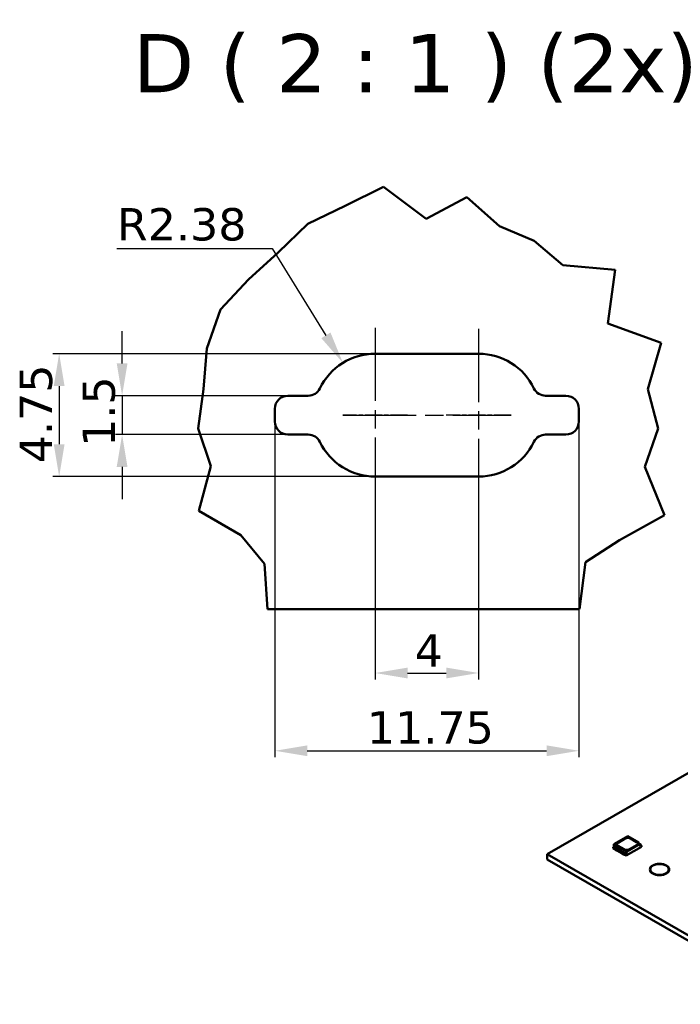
# Model space of a CAD drawing. Header units: millimetres. Extents: x 0 to 420, y 0 to 296.
# Tile 3 of 19: x 88 to 139, y 43 to 119. Entities that reach past the tile are written whole.
import ezdxf

# ---------------------------------------------------------------- set-up
doc = ezdxf.new("R2010")
doc.units = ezdxf.units.MM
doc.linetypes.add('CHAIN', pattern=[0.3543, 0.2362, -0.0295, 0.0591, -0.0295])
doc.linetypes.add('LONG_DASH_DOTTED', pattern=[0.3001, 0.2362, -0.0295, 0.0049, -0.0295])
for name, color, linetype, lineweight in [('Break Lines(ISO)', 7, 'Continuous', 50), ('Center Mark(ISO)', 7, 'LONG_DASH_DOTTED', 25), ('Centerline(ISO)', 7, 'Continuous', 25), ('Dimensions(ISO)', 7, 'Continuous', 25), ('Symbols(ISO)', 7, 'Continuous', 25), ('Visible Edges(ISO)', 7, 'Continuous', 50), ('Visible Tangent Edges(ISO)', 7, 'Continuous', 50)]:
    doc.layers.add(name, color=color, linetype=linetype, lineweight=lineweight)
doc.styles.add('Philips-dimensions', font='verdana.ttf')
doc.styles.add('Philips-tekstBigText', font='verdana.ttf')
doc.dimstyles.new('Philips-Oss', dxfattribs={"dimtxt": 2.5, "dimasz": 2.5, "dimexe": 0.5, "dimexo": 0, "dimgap": 0.5, "dimtad": 1, "dimtoh": 1, "dimrnd": 1e-08, "dimdsep": 46, "dimtxsty": 'Philips-dimensions', "dimcen": 0.09, "dimdle": 10, "dimclrd": 7, "dimclre": 7, "dimclrt": 7, "dimazin": 2, "dimtfac": 1, "dimtmove": 0, "dimatfit": 3, "dimfxl": 1, "dimtolj": 1, "dimlwd": 25, "dimlwe": 25, "dimarcsym": 0})

# ---------------------------------------------------------------- blocks, each defined once
blk = doc.blocks.new('*D46')
at = {"layer": 'Defpoints', "color": 0, "linetype": 'Continuous', "transparency": 16777216}
for p in [(113.288, 92.289), (115.782, 88.247)]:
    blk.add_point(p, dxfattribs=at)
at = {"layer": 'Dimensions(ISO)', "color": 7, "linetype": 'Continuous', "lineweight": 25, "transparency": 16777216}
for p, q in [((95.82, 101.14), (107.826, 101.14)), ((107.826, 101.14), (111.975, 94.417))]:
    blk.add_line(p, q, dxfattribs=at)
at = {"layer": 'Dimensions(ISO)', "color": 7, "linetype": 'Continuous', "transparency": 16777216}
blk.add_solid([(112.329, 94.636), (111.62, 94.198), (113.288, 92.289)], dxfattribs=at)
at = {"layer": 'Dimensions(ISO)', "color": 7, "linetype": 'Continuous', "lineweight": 25, "transparency": 16777216, "insert": (95.82, 104.255), "char_height": 2.5, "attachment_point": 1, "style": 'Philips-dimensions'}
blk.add_mtext('\\A1;R2.38', dxfattribs=at)
blk = doc.blocks.new('*D47')
at = {"layer": 'Defpoints', "color": 0, "linetype": 'Continuous', "transparency": 16777216}
for p in [(115.782, 80.997), (123.782, 80.997), (123.782, 68.31)]:
    blk.add_point(p, dxfattribs=at)
at = {"layer": 'Dimensions(ISO)', "color": 7, "linetype": 'Continuous', "lineweight": 25, "transparency": 16777216}
for p, q in [((115.782, 80.997), (115.782, 67.81)), ((123.782, 80.997), (123.782, 67.81)), ((118.282, 68.31), (121.282, 68.31))]:
    blk.add_line(p, q, dxfattribs=at)
at = {"layer": 'Dimensions(ISO)', "color": 7, "linetype": 'Continuous', "transparency": 16777216}
for points in [[(118.282, 68.727), (118.282, 67.893), (115.782, 68.31)], [(121.282, 68.727), (121.282, 67.893), (123.782, 68.31)]]:
    blk.add_solid(points, dxfattribs=at)
at = {"layer": 'Dimensions(ISO)', "color": 7, "linetype": 'Continuous', "lineweight": 25, "transparency": 16777216, "insert": (118.837, 71.31), "char_height": 2.5, "attachment_point": 1, "style": 'Philips-dimensions'}
blk.add_mtext('\\A1;4', dxfattribs=at)
blk = doc.blocks.new('*D48')
at = {"layer": 'Defpoints', "color": 0, "linetype": 'Continuous', "transparency": 16777216}
for p in [(115.782, 92.997), (91.358, 83.497), (115.782, 83.497)]:
    blk.add_point(p, dxfattribs=at)
at = {"layer": 'Dimensions(ISO)', "color": 7, "linetype": 'Continuous', "lineweight": 25, "transparency": 16777216}
for p, q in [((115.782, 92.997), (90.858, 92.997)), ((91.358, 90.497), (91.358, 85.997)), ((115.782, 83.497), (90.858, 83.497))]:
    blk.add_line(p, q, dxfattribs=at)
at = {"layer": 'Dimensions(ISO)', "color": 7, "linetype": 'Continuous', "transparency": 16777216}
for points in [[(90.941, 90.497), (91.775, 90.497), (91.358, 92.997)], [(90.941, 85.997), (91.775, 85.997), (91.358, 83.497)]]:
    blk.add_solid(points, dxfattribs=at)
at = {"layer": 'Dimensions(ISO)', "color": 7, "linetype": 'Continuous', "lineweight": 25, "transparency": 16777216, "insert": (88.306, 84.529), "char_height": 2.5, "attachment_point": 1, "rotation": 90, "style": 'Philips-dimensions'}
blk.add_mtext('\\A1;4.75', dxfattribs=at)
blk = doc.blocks.new('*D49')
at = {"layer": 'Defpoints', "color": 0, "linetype": 'Continuous', "transparency": 16777216}
for p in [(109.032, 89.747), (96.222, 86.747), (109.032, 86.747)]:
    blk.add_point(p, dxfattribs=at)
at = {"layer": 'Dimensions(ISO)', "color": 7, "linetype": 'Continuous', "lineweight": 25, "transparency": 16777216}
for p, q in [((96.222, 92.247), (96.222, 94.747)), ((109.032, 89.747), (95.722, 89.747)), ((96.222, 89.747), (96.222, 86.747)), ((109.032, 86.747), (95.722, 86.747)), ((96.222, 84.247), (96.222, 81.747))]:
    blk.add_line(p, q, dxfattribs=at)
at = {"layer": 'Dimensions(ISO)', "color": 7, "linetype": 'Continuous', "transparency": 16777216}
for points in [[(95.805, 92.247), (96.639, 92.247), (96.222, 89.747)], [(95.805, 84.247), (96.639, 84.247), (96.222, 86.747)]]:
    blk.add_solid(points, dxfattribs=at)
at = {"layer": 'Dimensions(ISO)', "color": 7, "linetype": 'Continuous', "lineweight": 25, "transparency": 16777216, "insert": (93.161, 85.791), "char_height": 2.5, "attachment_point": 1, "rotation": 90, "style": 'Philips-dimensions'}
blk.add_mtext('\\A1;1.5', dxfattribs=at)
blk = doc.blocks.new('*D50')
at = {"layer": 'Defpoints', "color": 0, "linetype": 'Continuous', "transparency": 16777216}
for p in [(108.032, 87.747), (131.532, 87.747), (131.532, 62.299)]:
    blk.add_point(p, dxfattribs=at)
at = {"layer": 'Dimensions(ISO)', "color": 7, "linetype": 'Continuous', "lineweight": 25, "transparency": 16777216}
for p, q in [((108.032, 87.747), (108.032, 61.799)), ((131.532, 87.747), (131.532, 61.799)), ((110.532, 62.299), (129.032, 62.299))]:
    blk.add_line(p, q, dxfattribs=at)
at = {"layer": 'Dimensions(ISO)', "color": 7, "linetype": 'Continuous', "transparency": 16777216}
for points in [[(110.532, 62.716), (110.532, 61.882), (108.032, 62.299)], [(129.032, 62.716), (129.032, 61.882), (131.532, 62.299)]]:
    blk.add_solid(points, dxfattribs=at)
at = {"layer": 'Dimensions(ISO)', "color": 7, "linetype": 'Continuous', "lineweight": 25, "transparency": 16777216, "insert": (115.14, 65.359), "char_height": 2.5, "attachment_point": 1, "style": 'Philips-dimensions'}
blk.add_mtext('\\A1;11.75', dxfattribs=at)

msp = doc.modelspace()

# ---------------------------------------------------------------- linework, layer by layer
at = {"layer": 'Break Lines(ISO)'}
for p, q in [((113.454, 104.419), (116.42, 105.894)), ((116.42, 105.894), (119.712, 103.437)), ((119.712, 103.437), (122.862, 105.089)), ((122.862, 105.089), (125.402, 102.861)), ((110.586, 103.033), (113.454, 104.419)), ((108.293, 100.834), (110.586, 103.033)), ((125.402, 102.861), (128.08, 101.721)), ((128.08, 101.721), (130.299, 99.844)), ((105.984, 98.745), (108.293, 100.834)), ((130.299, 99.844), (134.325, 99.488)), ((134.325, 99.488), (133.763, 95.339)), ((103.818, 96.403), (105.984, 98.745)), ((102.761, 93.396), (103.818, 96.403)), ((133.763, 95.339), (137.888, 93.842)), ((137.888, 93.842), (136.857, 90.249)), ((102.509, 90.26), (102.761, 93.396)), ((102.089, 87.226), (102.509, 90.26)), ((136.857, 90.249), (137.658, 87.226)), ((103.084, 84.294), (102.089, 87.226)), ((137.658, 87.226), (136.634, 84.243)), ((102.163, 80.839), (103.084, 84.294)), ((136.634, 84.243), (138.137, 80.52)), ((105.389, 78.957), (102.163, 80.839)), ((138.137, 80.52), (134.679, 78.585)), ((107.24, 76.761), (105.389, 78.957)), ((134.679, 78.585), (132.042, 76.88)), ((107.453, 73.247), (107.24, 76.761)), ((132.042, 76.88), (131.577, 73.247))]:
    msp.add_line(p, q, dxfattribs=at)
at = {"layer": 'Center Mark(ISO)', "linetype": 'CHAIN', "ltscale": 23.990969}
for p, q in [((115.782, 95.01), (115.782, 80.997)), ((123.782, 94.919), (123.782, 80.997))]:
    msp.add_line(p, q, dxfattribs=at)
at = {"layer": 'Center Mark(ISO)', "linetype": 'CHAIN', "ltscale": 5.555937}
for p, q in [((118.282, 88.247), (113.282, 88.247)), ((126.282, 88.247), (121.282, 88.247))]:
    msp.add_line(p, q, dxfattribs=at)
at = {"layer": 'Centerline(ISO)', "linetype": 'CHAIN', "ltscale": 23.990969}
msp.add_line((113.282, 88.247), (126.282, 88.247), dxfattribs=at)
at = {"layer": 'Visible Edges(ISO)'}
for p, q in [((228.081, 111.311), (129.086, 54.304)), ((115.782, 92.997), (123.782, 92.997)), ((109.032, 89.747), (110.604, 89.747)), ((128.96, 89.747), (130.532, 89.747)), ((108.032, 87.747), (108.032, 88.747)), ((131.532, 88.747), (131.532, 87.747)), ((110.604, 86.747), (109.032, 86.747)), ((130.532, 86.747), (128.96, 86.747)), ((123.782, 83.497), (115.782, 83.497)), ((107.453, 73.247), (131.577, 73.247)), ((135.321, 55.697), (134.236, 55.071)), ((135.321, 55.697), (136.166, 55.21)), ((134.222, 54.879), (134.186, 54.859)), ((134.186, 54.761), (134.186, 54.859)), ((134.186, 54.859), (135.176, 54.289)), ((134.236, 55.071), (134.222, 54.879)), ((135.212, 54.309), (134.222, 54.879)), ((135.226, 54.501), (134.236, 55.071)), ((134.558, 55.196), (135.106, 55.511)), ((134.558, 55.191), (135.106, 55.507)), ((135.017, 54.687), (134.558, 54.951)), ((135.176, 54.191), (136.361, 54.873)), ((135.226, 54.501), (136.166, 55.043)), ((135.989, 55.002), (135.441, 54.687)), ((135.53, 55.511), (135.989, 55.246)), ((135.53, 55.507), (135.989, 55.242)), ((136.166, 55.043), (136.166, 55.21)), ((136.166, 55.135), (136.318, 55.048)), ((136.318, 55.048), (136.166, 54.961)), ((136.166, 54.961), (136.166, 55.043)), ((136.318, 55.048), (136.325, 54.951)), ((136.361, 54.971), (136.322, 54.993)), ((136.325, 54.951), (136.361, 54.971)), ((136.361, 54.873), (136.361, 54.971)), ((129.086, 54.304), (129.086, 53.895)), ((129.086, 54.304), (148.532, 43.106)), ((134.186, 54.761), (134.312, 54.689)), ((134.311, 54.686), (134.311, 54.689)), ((134.311, 54.686), (134.338, 54.639)), ((134.312, 54.725), (134.338, 54.68)), ((134.338, 54.68), (134.428, 54.628)), ((134.338, 54.639), (134.338, 54.68)), ((134.338, 54.639), (134.428, 54.587)), ((134.428, 54.628), (134.467, 54.627)), ((134.428, 54.587), (134.428, 54.628)), ((134.428, 54.587), (134.467, 54.586)), ((134.467, 54.627), (134.88, 54.389)), ((134.467, 54.586), (134.467, 54.627)), ((134.467, 54.586), (134.88, 54.348)), ((134.88, 54.389), (134.882, 54.367)), ((134.88, 54.348), (134.88, 54.389)), ((134.88, 54.348), (134.882, 54.326)), ((134.882, 54.367), (134.972, 54.315)), ((134.882, 54.326), (134.882, 54.367)), ((134.882, 54.326), (134.972, 54.274)), ((134.972, 54.315), (135.051, 54.3)), ((134.972, 54.274), (134.972, 54.315)), ((134.972, 54.274), (135.053, 54.258)), ((135.051, 54.263), (135.176, 54.191)), ((135.053, 54.258), (135.053, 54.261)), ((135.053, 54.258), (135.056, 54.26)), ((135.176, 54.289), (135.212, 54.309)), ((135.176, 54.191), (135.176, 54.289)), ((135.212, 54.309), (135.226, 54.501)), ((148.532, 42.697), (129.086, 53.895)), ((137.016, 53.113), (137.016, 53.127)), ((138.516, 53.113), (138.516, 53.127))]:
    msp.add_line(p, q, dxfattribs=at)
for centre, radius, start, end in [((115.782, 88.247), 4.75, 90, 154.22854), ((123.782, 88.247), 4.75, 25.77146, 90), ((110.604, 90.747), 1, 270, 334.22854), ((128.96, 90.747), 1, 205.77146, 270), ((109.032, 88.747), 1, 90, 180), ((130.532, 88.747), 1, 0, 90), ((109.032, 87.747), 1, 180, 270), ((130.532, 87.747), 1, 270, 0), ((110.604, 85.747), 1, 25.77146, 90), ((115.782, 88.247), 4.75, 205.77146, 270), ((123.782, 88.247), 4.75, 270, 334.22854), ((128.96, 85.747), 1, 90, 154.22854)]:
    msp.add_arc(centre, radius, start, end, dxfattribs=at)
for centre, major_axis, start_param, end_param in [((135.318, 55.389), (0.3, 0), 0.785398, 2.356194), ((135.318, 55.385), (0.3, 0), 0.785398, 2.356194), ((134.77, 55.073), (-0.3, 0), 5.497787, 7.068583), ((134.77, 55.069), (-0.3, 0), 5.497787, 6.271354), ((135.777, 55.124), (0.3, 0), 5.497787, 7.068583), ((135.777, 55.12), (0.3, 0), 0.011831, 0.785398), ((135.229, 54.809), (-0.3, 0), 0.785398, 2.356194), ((137.766, 53.113), (0.75, 0), 3.141593, 6.283185)]:
    msp.add_ellipse(centre, major_axis=major_axis, ratio=0.575862, start_param=start_param, end_param=end_param, dxfattribs=at)
for major_axis in [(-0.75, 0), (-0.724, 0)]:
    msp.add_ellipse((137.766, 53.127), major_axis=major_axis, ratio=0.575862, dxfattribs=at)
at = {"layer": 'Visible Tangent Edges(ISO)'}
for p, q in [((134.558, 55.196), (134.558, 55.191)), ((135.106, 55.511), (135.106, 55.507)), ((135.53, 55.511), (135.53, 55.507)), ((135.989, 55.246), (135.989, 55.242))]:
    msp.add_line(p, q, dxfattribs=at)

# ---------------------------------------------------------------- texts
at = {"layer": 'Symbols(ISO)', "color": 7, "insert": (97.041, 112.394), "char_height": 4.5, "attachment_point": 7, "style": 'Philips-tekstBigText'}
msp.add_mtext('D ( 2 : 1 ) (2x)', dxfattribs=at)

# ---------------------------------------------------------------- dimensions: what is measured, and where the dimension line sits
at = {"layer": 'Dimensions(ISO)', "color": 7, "linetype": 'Continuous', "lineweight": 25}
dim = msp.add_radius_dim(center=(115.782, 88.2469), mpoint=(113.2876, 92.2893), dimstyle='Philips-Oss', override={"dimgap": 0.5, "dimtih": 1, "dimdec": 2, "dimlfac": 0.5, "dimcen": 0, "dimtol": 0, "dimlim": 0, "dimtp": 0, "dimtm": 0, "dimtdec": 2, "dimtofl": 0}, dxfattribs=at)
dim.commit()
dim.dimension.update_dxf_attribs({"geometry": '*D46', "text_midpoint": (100.6495, 101.1405), "dimtype": 164})
for base, p1, p2, angle, override, picture, middle in [((96.222, 86.747), (109.032, 89.747), (109.032, 86.747), 90, {"dimgap": 0.5, "dimtoh": 0, "dimdec": 2, "dimlfac": 0.5, "dimtol": 0, "dimlim": 0, "dimtp": 0, "dimtm": 0, "dimtdec": 2, "dimtofl": 1, "dimatfit": 1}, '*D49', (96.222, 88.247)), ((91.358, 83.497), (115.782, 92.997), (115.782, 83.497), 270, {"dimgap": 0.5, "dimtoh": 0, "dimdec": 2, "dimlfac": 0.5, "dimtol": 0, "dimlim": 0, "dimtp": 0, "dimtm": 0, "dimtdec": 2, "dimtofl": 0, "dimatfit": 1}, '*D48', (91.358, 88.247)), ((131.532, 62.299), (108.032, 87.747), (131.532, 87.747), 180, {"dimgap": 0.5, "dimtoh": 0, "dimdec": 2, "dimlfac": 0.5, "dimtol": 0, "dimlim": 0, "dimtp": 0, "dimtm": 0, "dimtdec": 2, "dimtofl": 0, "dimatfit": 1}, '*D50', (119.782, 62.299)), ((123.782, 68.31), (115.782, 80.997), (123.782, 80.997), 180, {"dimgap": 0.5, "dimtoh": 0, "dimdec": 2, "dimlfac": 0.5, "dimtol": 0, "dimlim": 0, "dimtp": 0, "dimtm": 0, "dimtdec": 2, "dimtofl": 0, "dimatfit": 1}, '*D47', (119.782, 68.31))]:
    dim = msp.add_linear_dim(base=base, p1=p1, p2=p2, angle=angle, dimstyle='Philips-Oss', override=override, dxfattribs=at)
    dim.commit()
    dim.dimension.update_dxf_attribs({"geometry": picture, "text_midpoint": middle, "dimtype": 160})

doc.saveas('drawing.dxf')
